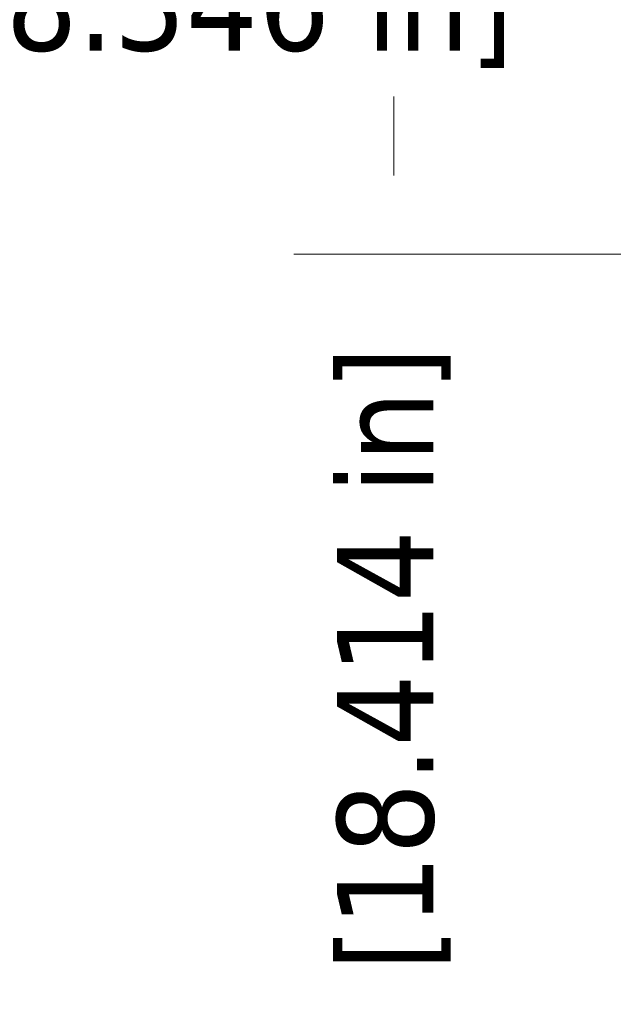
# Paper-space layout 'Sheet' of a CAD drawing. Header units: inches. Extents: x 0.2 to 10.8, y 0.2 to 8.3.
# Tile 193 of 256: x 2.314 to 3.055, y 4.645 to 5.874. Entities that reach past the tile are written whole.
import ezdxf

# ---------------------------------------------------------------- set-up
doc = ezdxf.new("R2010")
doc.units = ezdxf.units.IN
doc.header["$MEASUREMENT"] = 0
doc.layers.get('0').update_dxf_attribs({"lineweight": 5})
doc.styles.add('My Text', font='tahoma.ttf')
doc.dimstyles.new('My Dimension - mm [in] (ANSI)$0', dxfattribs={"dimtxt": 0.12, "dimasz": 0.098425, "dimexe": 0.125, "dimexo": 0.063, "dimgap": 0.031496, "dimtad": 0, "dimlfac": 250, "dimzin": 4, "dimdsep": 46, "dimtxsty": 'My Text', "dimblk": 'Filled-1', "dimcen": 0.09, "dimclrd": 1, "dimclre": 1, "dimclrt": 1, "dimadec": 1, "dimazin": 1, "dimtfac": 1, "dimtofl": 0, "dimtmove": 0, "dimatfit": 3, "dimfxl": 1, "dimtolj": 1, "dimtzin": 4, "dimlwd": -1, "dimlwe": -1, "dimarcsym": 0})

# ---------------------------------------------------------------- blocks, each defined once
blk = doc.blocks.new('*D5')
at = {"color": 1, "true_color": 0xff0000}
for p, q in [((2.7808, 5.6792), (2.7808, 5.7777)), ((3.1344, 5.5808), (2.6558, 5.5808)), ((3.2497, 3.71), (2.6558, 3.71)), ((2.7808, 3.6115), (2.7808, 3.5131))]:
    blk.add_line(p, q, dxfattribs=at)
at = {"layer": 'Defpoints', "color": 0}
for p in [(3.1974, 5.5808), (2.7808, 3.71), (3.3127, 3.71)]:
    blk.add_point(p, dxfattribs=at)
at = {"color": 1, "true_color": 0xff0000, "insert": (2.7808, 4.6454), "char_height": 0.12, "attachment_point": 5, "rotation": 90, "style": 'My Text'}
blk.add_mtext('\\A1;467.71 mm [18.414 in]', dxfattribs=at)
blk = doc.blocks.new('Filled-1')
blk = doc.blocks.new('*D13')
at = {"color": 1, "true_color": 0xff0000}
for p, q in [((3.0734, 5.5198), (3.0734, 6.0093)), ((3.9214, 5.5198), (3.9214, 6.0093)), ((3.0734, 5.8843), (2.9749, 5.8843)), ((3.1718, 5.8843), (3.8229, 5.8843))]:
    blk.add_line(p, q, dxfattribs=at)
at = {"layer": 'Defpoints', "color": 0}
for p in [(3.9214, 5.8843), (3.0734, 5.4568), (3.9214, 5.4568)]:
    blk.add_point(p, dxfattribs=at)
at = {"color": 1, "true_color": 0xff0000, "insert": (2.1551, 5.8843), "char_height": 0.12, "attachment_point": 5, "style": 'My Text'}
blk.add_mtext('\\A1;212.00 mm [8.346 in]', dxfattribs=at)

psp = doc.layouts.new('Sheet')

# ---------------------------------------------------------------- dimensions: what is measured, and where the dimension line sits
dim = psp.add_linear_dim(base=(3.921363, 5.884321), p1=(3.073363, 5.45681), p2=(3.921363, 5.45681), dimstyle='My Dimension - mm [in] (ANSI)$0', override={"dimpost": ' mm'})
dim.commit()
dim.dimension.update_dxf_attribs({"geometry": '*D13', "text_midpoint": (2.155061, 5.884321), "dimtype": 160})
dim = psp.add_linear_dim(base=(2.780756, 3.709957), p1=(3.197363, 5.58081), p2=(3.312657, 3.709957), angle=90, dimstyle='My Dimension - mm [in] (ANSI)$0', override={"dimpost": ' mm'})
dim.commit()
dim.dimension.update_dxf_attribs({"geometry": '*D5', "text_midpoint": (2.780756, 4.645384)})

doc.saveas('drawing.dxf')
